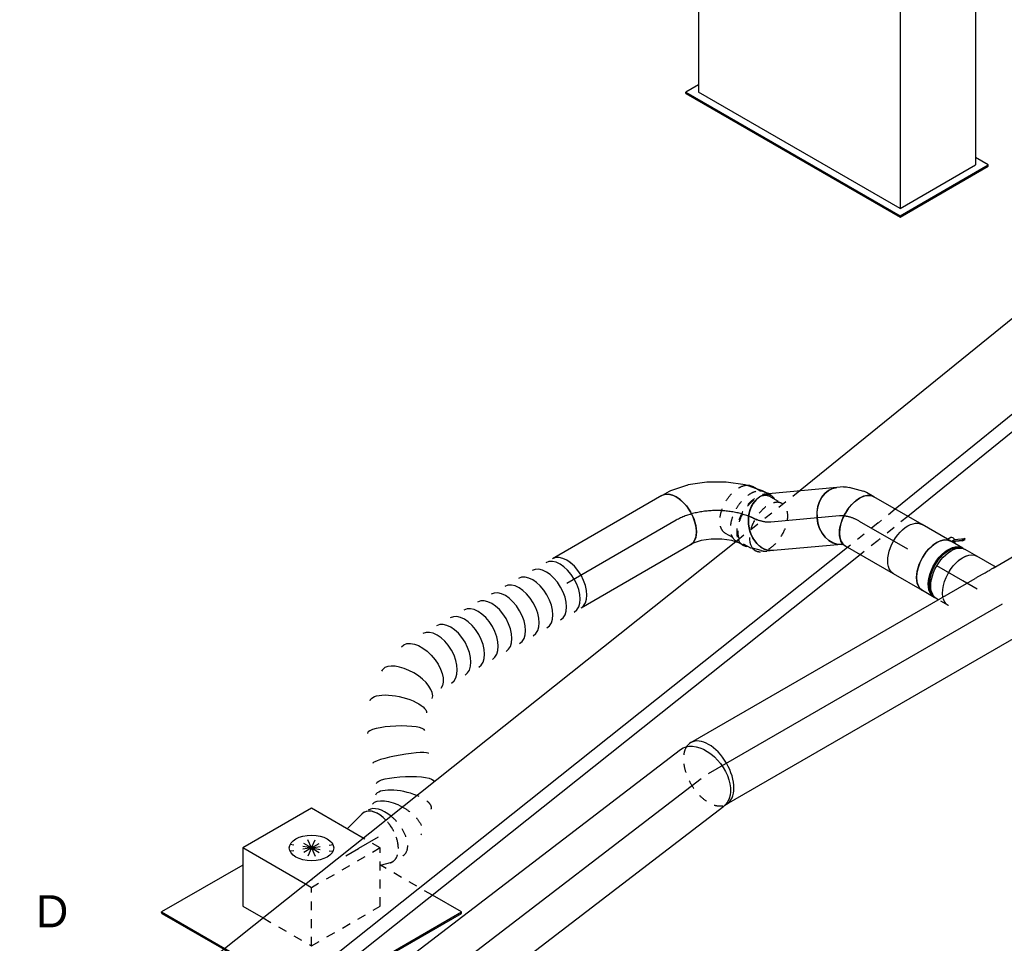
# Model space of a CAD drawing. Extents: x -329828 to 339781, y -55429 to 69176.
# Tile 69 of 140: x -34035 to -31270, y 41729 to 44320. Entities that reach past the tile are written whole.
import ezdxf
from ezdxf.enums import TextEntityAlignment as Align

# ---------------------------------------------------------------- set-up
doc = ezdxf.new("R2010")
doc.units = 0
doc.header["$LTSCALE"] = 50
doc.linetypes.add('CENTER2', pattern=[28.575, 19.05, -3.175, 3.175, -3.175])
doc.linetypes.add('STREEPJES', pattern=[0.1, 0.05, -0.05])
doc.layers.get('0').update_dxf_attribs({"linetype": 'CONTINUOUS'})
for name, color, linetype in [('EL6131--', 2, 'CONTINUOUS'), ('EM6131--', 1, 'CONTINUOUS'), ('lMcht retour bestaand_PR', 1, 'CONTINUOUS'), ('lucht retour bestaand', 8, 'CONTINUOUS'), ('lucht retour bestaand_HL', 1, 'CONTINUOUS'), ('WL570---_RETOUR', 112, 'CONTINUOUS'), ('WL570---_RETOUR_HL', 8, 'CONTINUOUS'), ('WL570---_RETOUR_RST', 2, 'CONTINUOUS'), ('WL570---_RETOUR_RST_HL', 1, 'CONTINUOUS'), ('WL570---_TOEVOER', 3, 'CONTINUOUS'), ('WL570---_TOEVOER_HL', 8, 'CONTINUOUS'), ('WM570---_RETOUR_PR', 1, 'CONTINUOUS'), ('WM570---_RETOUR_RST_PR', 1, 'CONTINUOUS'), ('WM570---_TOEVOER_PR', 1, 'CONTINUOUS')]:
    doc.layers.add(name, color=color, linetype=linetype)
doc.styles.add('BURO-018', font='ARIAL.TTF', dxfattribs={"height": 90})

# ---------------------------------------------------------------- blocks, each defined once
blk = doc.blocks.new('*U655')
at = {"color": 0, "ltscale": 10}
for p, q in [((102.1, 424.3, 9377.8), (-244.9, -176.8, 9377.8)), ((102.1, 424.3, 9377.8), (106.1, 424.3, 9377.8)), ((244.9, 176.8, 9377.8), (102.1, 424.3, 9377.8)), ((249, 176.8, 9377.8), (106.1, 424.3, 9377.8)), ((3037.4, 424.3, 9377.8), (3017, 388.9, 9377.8)), ((3041.4, 424.3, 9377.8), (3037.4, 424.3, 9377.8)), ((3180.3, 176.8, 9377.8), (3037.4, 424.3, 9377.8)), ((3184.3, 176.8, 9377.8), (3041.4, 424.3, 9377.8)), ((102.1, 388.9, 9377.8), (-224.5, -176.8, 9377.8)), ((224.5, 176.8, 9377.8), (102.1, 388.9, 9377.8)), ((126.6, 388.9, 9377.8), (1166.1, 388.9, 9377.8)), ((1400.7, 388.9, 9377.8), (1429.2, 388.9, 9377.8)), ((1486.9, 388.9, 9377.8), (3037.4, 388.9, 9377.8)), ((3159.8, 176.8, 9377.8), (3037.4, 388.9, 9377.8)), ((224.5, 176.8, 9377.8), (-102.1, -388.9, 9377.8)), ((-102.1, -424.3, 9377.8), (244.9, 176.8, 9377.8)), ((-98, -424.3, 9377.8), (249, 176.8, 9377.8)), ((244.9, 176.8, 9377.8), (249, 176.8, 9377.8)), ((249, 176.8, 9377.8), (1043.7, 176.8, 9377.8)), ((1278.3, 176.8, 9377.8), (1306.7, 176.8, 9377.8)), ((1364.4, 176.8, 9377.8), (3159.8, 176.8, 9377.8)), ((3159.8, 176.8, 9377.8), (2833.2, -388.9, 9377.8)), ((2833.2, -424.3, 9377.8), (3180.3, 176.8, 9377.8)), ((2837.3, -424.3, 9377.8), (3184.3, 176.8, 9377.8)), ((3184.3, 176.8, 9377.8), (3180.3, 176.8, 9377.8)), ((-244.9, -176.8, 9377.8), (-102.1, -424.3, 9377.8)), ((-224.5, -176.8, 9377.8), (-102.1, -388.9, 9377.8)), ((-77.6, -388.9, 9377.8), (717.1, -388.9, 9377.8)), ((951.7, -388.9, 9377.8), (980.1, -388.9, 9377.8)), ((1037.8, -388.9, 9377.8), (2833.2, -388.9, 9377.8)), ((2812.8, -388.9, 9377.8), (2833.2, -424.3, 9377.8)), ((-102.1, -424.3, 9377.8), (-98, -424.3, 9377.8)), ((2837.3, -424.3, 9377.8), (2833.2, -424.3, 9377.8))]:
    blk.add_line(p, q, dxfattribs=at)
at = {"color": 8, "linetype": 'STREEPJES', "ltscale": 10}
for p, q in [((1186.1, 388.9, 9377.8), (1380.7, 388.9, 9377.8)), ((1429.2, 388.9, 9377.8), (1486.9, 388.9, 9377.8)), ((1063.7, 176.8, 9377.8), (1258.3, 176.8, 9377.8)), ((1306.7, 176.8, 9377.8), (1364.4, 176.8, 9377.8)), ((737.1, -388.9, 9377.8), (931.7, -388.9, 9377.8)), ((980.1, -388.9, 9377.8), (1037.8, -388.9, 9377.8))]:
    blk.add_line(p, q, dxfattribs=at)
at = {"layer": 'WM570---_TOEVOER_PR', "color": 1, "style": 'BURO-018'}
blk.add_attdef('POSNR', text='', height=90, dxfattribs=at).set_placement((0, 0), align=Align.MIDDLE)
blk = doc.blocks.new('*U680')
at = {"color": 0, "linetype": 'STREEPJES', "ltscale": 10}
for p, q in [((-41.8, 123, 5198.3), (22.6, 123, 5198.3)), ((1934.9, 123, 5198.3), (1973.1, 123, 5198.3)), ((-72.3, 84.7, 5198.3), (37.7, 84.7, 5198.3)), ((44.3, -123, 5198.3), (267.2, -123, 5198.3))]:
    blk.add_line(p, q, dxfattribs=at)
at = {"color": 0, "ltscale": 10}
for p, q in [((22.6, 123, 5198.3), (1934.9, 123, 5198.3)), ((1973.1, 123, 5198.3), (2561.6, 123, 5198.3)), ((37.7, 84.7, 5198.3), (2531.1, 84.7, 5198.3)), ((41.8, -123, 5198.3), (44.3, -123, 5198.3)), ((267.2, -123, 5198.3), (2645.1, -123, 5198.3))]:
    blk.add_line(p, q, dxfattribs=at)
at = {"layer": 'EM6131--', "color": 1, "style": 'BURO-018'}
blk.add_attdef('POSNR', text='', height=90, dxfattribs=at).set_placement((0, 0), align=Align.MIDDLE)
blk = doc.blocks.new('*U681')
at = {"color": 0, "ltscale": 10}
for p, q in [((-41.5, 123.4, 6872.4), (113.6, 123.4, 6872.4)), ((638.5, 123.4, 6872.4), (1106.9, 123.4, 6872.4)), ((1197.8, 123.4, 6872.4), (1732, 123.4, 6872.4)), ((-72.4, 85.3, 6872.4), (128.1, 85.3, 6872.4)), ((607.6, 85.3, 6872.4), (1746.6, 85.3, 6872.4)), ((41.5, -123.4, 6872.4), (1921.3, -123.4, 6872.4))]:
    blk.add_line(p, q, dxfattribs=at)
at = {"color": 0, "linetype": 'STREEPJES', "ltscale": 10}
for p, q in [((113.6, 123.4, 6872.4), (638.5, 123.4, 6872.4)), ((1106.9, 123.4, 6872.4), (1197.8, 123.4, 6872.4)), ((1732, 123.4, 6872.4), (1838.3, 123.4, 6872.4)), ((128.1, 85.3, 6872.4), (607.6, 85.3, 6872.4)), ((1746.6, 85.3, 6872.4), (1807.4, 85.3, 6872.4))]:
    blk.add_line(p, q, dxfattribs=at)
at = {"layer": 'EM6131--', "color": 1, "style": 'BURO-018'}
blk.add_attdef('POSNR', text='', height=90, dxfattribs=at).set_placement((0, 0), align=Align.MIDDLE)
blk = doc.blocks.new('*U684')
at = {"color": 0, "ltscale": 10}
blk.add_line((694.4, 83.8, 4806.9), (694.8, 84.6, 4806.9), dxfattribs=at)
at = {"color": 8, "linetype": 'STREEPJES', "ltscale": 10}
for centre, major_axis, ratio, start_param, end_param in [((790.9, 351.7, 4806.9), (-14.4, 79.6), 0.551829, 0.099299, 1.89727), ((814.5, 351.7, 4806.9), (0, -80), 0.57735, 3.141593, 5.101816), ((790.9, 351.7, 4806.9), (-14.4, 79.6), 0.551829, 6.183886, 6.382484), ((814.5, 351.7, 4806.9), (0, -80), 0.57735, 2.982623, 3.141593), ((704.1, 301.7, 4806.9), (-59, 55.1), 0.357373, 0.051025, 1.150126), ((704.1, 301.7, 4806.9), (-59, 55.1), 0.357373, 6.23216, 6.334211)]:
    blk.add_ellipse(centre, major_axis=major_axis, ratio=ratio, start_param=start_param, end_param=end_param, dxfattribs=at)
at = {"color": 8, "linetype": 'STREEPJES', "ltscale": 10, "extrusion": (2.67592e-17, -1.54494e-17, -1)}
blk.add_ellipse((744.9, 334.6, 4806.9), major_axis=(40, -70.2), ratio=0.476656, start_param=1.529323, end_param=3.218581, dxfattribs=at)
at = {"color": 0, "ltscale": 10}
for centre, major_axis, ratio, start_param, end_param in [((704.1, 301.7, 4806.9), (-59, 55.1), 0.357373, 1.150126, 3.090567), ((790.9, 351.7, 4806.9), (-14.4, 79.6), 0.551829, 1.89727, 3.042294), ((814.5, 351.7, 4806.9), (0, -80), 0.57735, 5.101816, 6.283185), ((814.5, 351.7, 4806.9), (0, -80), 0.57735, 0, 0.158969), ((649.1, 192.5, 4806.9), (75.1, -27.5), 0.120419, 3.141593, 6.283185), ((623.1, 121.4, 4806.9), (71.5, -37.2), 0.204567, 3.168149, 6.256629), ((531, 21.9, 4806.9), (40, -70.2), 0.476656, 3.218581, 6.206197), ((0, 0, 4806.9), (0, -80), 0.57735, 3.141593, 6.283185), ((22.1, 0, 4806.9), (0, -80), 0.57735, 3.141593, 6.283185), ((66.4, 0, 4806.9), (0, -80), 0.57735, 3.141593, 6.283185), ((110.6, 0, 4806.9), (0, -80), 0.57735, 3.141593, 6.283185), ((154.9, 0, 4806.9), (0, -80), 0.57735, 3.141593, 6.283185), ((199.1, 0, 4806.9), (0, -80), 0.57735, 3.141593, 6.283185), ((243.3, 0, 4806.9), (0, -80), 0.57735, 3.141593, 6.283185), ((287.6, 0, 4806.9), (0, -80), 0.57735, 3.141593, 6.283185), ((331.8, 0, 4806.9), (0, -80), 0.57735, 3.141593, 6.283185), ((376.1, 0, 4806.9), (0, -80), 0.57735, 3.141593, 6.283185), ((420.3, 0, 4806.9), (0, -80), 0.57735, 3.141593, 6.283185), ((531, 21.9, 4806.9), (40, -70.2), 0.476656, 6.206197, 6.360174)]:
    blk.add_ellipse(centre, major_axis=major_axis, ratio=ratio, start_param=start_param, end_param=end_param, dxfattribs=at)
at = {"color": 0, "ltscale": 10, "extrusion": (2.67592e-17, -1.54494e-17, -1)}
for centre, major_axis, ratio, start_param, end_param in [((744.9, 334.6, 4806.9), (40, -70.2), 0.476656, 0.076988, 1.529323), ((672.5, 256.3, 4806.9), (71.5, -37.2), 0.204567, 0.026557, 3.168149), ((582.8, 63.6, 4806.9), (-59, 55.1), 0.357373, 3.090567, 6.23216), ((472.4, 0, 4806.9), (-14.4, 79.6), 0.551829, 3.042294, 6.183886)]:
    blk.add_ellipse(centre, major_axis=major_axis, ratio=ratio, start_param=start_param, end_param=end_param, dxfattribs=at)
at = {"layer": 'WM570---_RETOUR_PR', "color": 1, "style": 'BURO-018'}
blk.add_attdef('POSNR', text='', height=90, dxfattribs=at).set_placement((0, 0), align=Align.MIDDLE)
blk = doc.blocks.new('*U685')
at = {"color": 0, "ltscale": 10}
for p, q in [((0, 80, 5057.8), (354.8, 80, 5057.8)), ((0, -80, 5057.8), (354.8, -80, 5057.8))]:
    blk.add_line(p, q, dxfattribs=at)
at = {"color": 0, "ltscale": 10, "extrusion": (2.67592e-17, -1.54494e-17, -1)}
blk.add_ellipse((0, 0, 5057.8), major_axis=(0, -80), ratio=0.57735, start_param=0, end_param=3.141593, dxfattribs=at)
at = {"color": 0, "ltscale": 10}
blk.add_ellipse((354.8, 0, 5057.8), major_axis=(0, -80), ratio=0.57735, start_param=3.141593, end_param=6.283185, dxfattribs=at)
at = {"layer": 'WL570---_RETOUR_HL', "linetype": 'CENTER2'}
blk.add_line((0, 0, 5057.8), (354.8, 0, 5057.8), dxfattribs=at)
at = {"layer": 'WM570---_RETOUR_PR', "color": 1, "style": 'BURO-018'}
blk.add_attdef('POSNR', text='', height=90, dxfattribs=at).set_placement((0, 0), align=Align.MIDDLE)
blk = doc.blocks.new('*U686')
at = {"color": 8, "linetype": 'STREEPJES', "ltscale": 10}
blk.add_line((7.3, 79, 4276.5), (34.5, 71.5, 4276.5), dxfattribs=at)
at = {"color": 0, "ltscale": 10}
blk.add_line((7.3, -79, 4276.5), (63.7, -63.3, 4276.5), dxfattribs=at)
at = {"color": 8, "linetype": 'STREEPJES', "ltscale": 10}
blk.add_ellipse((0, 0, 4276.5), major_axis=(0, -80), ratio=0.57735, start_param=2.982623, end_param=5.101816, dxfattribs=at)
at = {"color": 0, "ltscale": 10}
blk.add_ellipse((0, 0, 4276.5), major_axis=(0, -80), ratio=0.57735, start_param=5.101816, end_param=6.442155, dxfattribs=at)
at = {"layer": 'WL570---_RETOUR_RST_HL', "linetype": 'CENTER2'}
for p in [(0, 0, 4276.5), (104.7, 0, 4276.5)]:
    blk.add_line(p, (63.8, 0, 4276.5), dxfattribs=at)
blk.add_circle((0, 0, 4276.5), 0.075, dxfattribs=at)
at = {"layer": 'WM570---_RETOUR_RST_PR', "color": 1, "style": 'BURO-018'}
blk.add_attdef('POSNR', text='', height=90, dxfattribs=at).set_placement((0, 0), align=Align.MIDDLE)
blk = doc.blocks.new('*U687')
at = {"color": 0, "ltscale": 10}
for p, q in [((-24.2, 127.6, 5150.2), (-8.5, 145.3, 5150.2)), ((-8.5, 145.3, 5150.2), (-4, 153.1, 5150.2)), ((-46.2, 109.9, 5150.2), (-24.2, 127.6, 5150.2)), ((-109.4, 82.5, 5150.2), (-98.4, 84.7, 5150.2)), ((-98.4, 84.7, 5150.2), (-72, 95, 5150.2)), ((-72, 95, 5150.2), (-46.2, 109.9, 5150.2)), ((-112.8, 73.8, 5150.2), (-115.5, 75.6, 5150.2)), ((123, 53, 5150.2), (134.6, 73.1, 5150.2)), ((87, 11.8, 5150.2), (120.6, 49.7, 5150.2)), ((44.5, -22.5, 5150.2), (86.1, 10.9, 5150.2)), ((87, 11.8, 5150.2), (86.1, 10.9, 5150.2)), ((-2.6, -49.7, 5150.2), (44.4, -22.6, 5150.2)), ((44.4, -22.6, 5150.2), (44.5, -22.5, 5150.2)), ((-52.5, -69.1, 5150.2), (-2.8, -49.8, 5150.2)), ((-2.8, -49.8, 5150.2), (-2.6, -49.7, 5150.2)), ((-117.5, -80, 5150.2), (-107.4, -80, 5150.2)), ((-103.4, -79.6, 5150.2), (-85.8, -76, 5150.2)), ((-55.2, -69.7, 5150.2), (-53.8, -69.4, 5150.2)), ((-52.5, -69.1, 5150.2), (-53.8, -69.4, 5150.2))]:
    blk.add_line(p, q, dxfattribs=at)
at = {"color": 8, "linetype": 'STREEPJES', "ltscale": 10}
for p, q in [((-130.6, 76, 5150.2), (-168.8, 76, 5150.2)), ((-130.6, 80, 5150.2), (-121.5, 80, 5150.2)), ((-121.5, 80, 5150.2), (-109.4, 82.5, 5150.2)), ((-130.6, -76, 5150.2), (-168.8, -76, 5150.2)), ((-130.6, -80, 5150.2), (-117.5, -80, 5150.2)), ((-85.8, -76, 5150.2), (-55.2, -69.7, 5150.2))]:
    blk.add_line(p, q, dxfattribs=at)
at = {"color": 0, "ltscale": 10}
for centre, major_axis, ratio, start_param, end_param in [((65.3, 113.1, 5150.2), (69.3, -40), 0.57735, 3.141593, 6.283185), ((-168.8, 0, 5150.2), (0, 76), 0.57735, 5.561546, 6.073921), ((56.7, 98.2, 5150.2), (65.1, -47), 0.497511, 6.232846, 6.333525), ((-113.4, 0, 5150.2), (8.1, -79.9), 0.497511, 6.232846, 6.333525)]:
    blk.add_ellipse(centre, major_axis=major_axis, ratio=ratio, start_param=start_param, end_param=end_param, dxfattribs=at)
at = {"color": 8, "linetype": 'STREEPJES', "ltscale": 10}
for centre, major_axis, start_param, end_param in [((-168.8, 0, 5150.2), (0, 76), 6.073921, 9.421636), ((-168.8, 0, 5150.2), (0, 76), 3.141593, 5.561546), ((-130.6, 0, 5150.2), (0, 80), 0, 0.31756), ((-130.6, 0, 5150.2), (0, 80), 5.9487, 6.283185), ((-130.6, 0, 5150.2), (0, 76), 3.141593, 6.283185), ((-130.6, 0, 5150.2), (0, 80), 3.141593, 5.886659), ((-130.6, 0, 5150.2), (0, 80), 2.824032, 3.141593)]:
    blk.add_ellipse(centre, major_axis=major_axis, ratio=0.57735, start_param=start_param, end_param=end_param, dxfattribs=at)
at = {"layer": 'WL570---_RETOUR_HL', "linetype": 'CENTER2'}
blk.add_ellipse((-65.3, 113.1, 5150.2), major_axis=(-138.6, -80), ratio=0.57735, start_param=0.785398, end_param=2.356194, dxfattribs=at)
at = {"layer": 'WM570---_RETOUR_PR', "color": 1, "style": 'BURO-018'}
blk.add_attdef('POSNR', text='', height=90, dxfattribs=at).set_placement((0, 0), align=Align.MIDDLE)
blk = doc.blocks.new('*U688')
at = {"color": 8, "linetype": 'STREEPJES', "ltscale": 10}
for p, q in [((-26.4, 80, 5047.1), (-7.3, 80, 5047.1)), ((8.4, 77.2, 5047.1), (47.8, 62.8, 5047.1)), ((55.6, 58.7, 5047.1), (74.7, 45.3, 5047.1)), ((84.2, 33.7, 5047.1), (103.6, 20.1, 5047.1)), ((-3.2, -90.6, 5047.1), (5.4, -96.7, 5047.1))]:
    blk.add_line(p, q, dxfattribs=at)
at = {"color": 0, "ltscale": 10}
for p, q in [((-27.6, -80, 5047.1), (-26.5, -80.4, 5047.1)), ((-26.5, -80.4, 5047.1), (-22.8, -81.8, 5047.1)), ((-22.8, -81.8, 5047.1), (-17.3, -85.6, 5047.1)), ((5.4, -96.7, 5047.1), (16.1, -104.2, 5047.1))]:
    blk.add_line(p, q, dxfattribs=at)
blk.add_ellipse((-26.4, 0, 5047.1), major_axis=(0, 80), ratio=0.788675, start_param=3.141593, end_param=6.283185, dxfattribs=at)
at = {"color": 8, "linetype": 'STREEPJES', "ltscale": 10}
blk.add_ellipse((-13.4, 0, 5047.1), major_axis=(-14.1, -79.3), ratio=0.750739, start_param=3.009293, end_param=3.273893, dxfattribs=at)
at = {"color": 8, "linetype": 'STREEPJES', "ltscale": 10, "extrusion": (6.02294e-17, 5.03527e-17, -1)}
for centre, major_axis, ratio, start_param, end_param in [((14.6, -10.2, 5047.1), (37.3, 71.2), 0.646887, 6.198226, 6.368145), ((28.7, -20.1, 5047.1), (46, 65.4), 0.57735, 0, 2.824032), ((59.9, -42.1, 5047.1), (43.7, 62.2), 0.57735, 0, 2.733117)]:
    blk.add_ellipse(centre, major_axis=major_axis, ratio=ratio, start_param=start_param, end_param=end_param, dxfattribs=at)
at = {"color": 0, "ltscale": 10, "extrusion": (6.02294e-17, 5.03527e-17, -1)}
for centre, major_axis, start_param in [((28.7, -20.1, 5047.1), (46, 65.4), 2.824032), ((59.9, -42.1, 5047.1), (43.7, 62.2), 2.733117)]:
    blk.add_ellipse(centre, major_axis=major_axis, ratio=0.57735, start_param=start_param, end_param=3.141593, dxfattribs=at)
at = {"layer": 'WL570---_RETOUR_HL', "linetype": 'CENTER2', "extrusion": (6.02294e-17, 5.03527e-17, -1)}
blk.add_ellipse((17, -150.3, 5047.1), major_axis=(67.4, -145.2), ratio=0.57735, start_param=3.403392, end_param=3.926991, dxfattribs=at)
at = {"layer": 'WM570---_RETOUR_PR', "color": 1, "style": 'BURO-018'}
blk.add_attdef('POSNR', text='', height=90, dxfattribs=at).set_placement((0, 0), align=Align.MIDDLE)
blk = doc.blocks.new('*U689')
at = {"color": 0, "ltscale": 10}
for p, q in [((1.2, 80, 4765.4), (193.2, 80, 4765.4)), ((0, -80, 4765.4), (193.2, -80, 4765.4))]:
    blk.add_line(p, q, dxfattribs=at)
blk.add_ellipse((0, 0, 4765.4), major_axis=(0, 80), ratio=0.788675, start_param=3.141593, end_param=6.263121, dxfattribs=at)
at = {"color": 0, "ltscale": 10, "extrusion": (-2.51763e-17, 3.01147e-17, -1)}
blk.add_ellipse((193.2, 0, 4765.4), major_axis=(0, 80), ratio=0.788675, start_param=0, end_param=3.141593, dxfattribs=at)
at = {"layer": 'WL570---_RETOUR_HL', "linetype": 'CENTER2'}
blk.add_line((0, 0, 4765.4), (193.2, 0, 4765.4), dxfattribs=at)
at = {"layer": 'WM570---_RETOUR_PR', "color": 1, "style": 'BURO-018'}
blk.add_attdef('POSNR', text='', height=90, dxfattribs=at).set_placement((0, 0), align=Align.MIDDLE)
blk = doc.blocks.new('*U690')
at = {"color": 0, "ltscale": 10}
for p, q in [((-35, 80, 4731.6), (-28.3, 80, 4731.6)), ((-28.3, 80, 4731.6), (-24.5, 81, 4731.6)), ((-24.5, 81, 4731.6), (-23.4, 81.3, 4731.6)), ((52, -61.2, 4731.6), (67.6, -50.3, 4731.6)), ((-35, -80, 4731.6), (-11.7, -80, 4731.6)), ((-3, -78.8, 4731.6), (37.6, -68, 4731.6))]:
    blk.add_line(p, q, dxfattribs=at)
at = {"color": 0, "ltscale": 10, "extrusion": (-6.83926e-17, -1.03585e-16, -1)}
for centre, major_axis, ratio, start_param, end_param in [((21.6, 15.2, 4731.6), (-46, 65.4), 0.788675, 0.020064, 3.141593), ((11, 7.7, 4731.6), (34.1, -73), 0.750739, 6.150885, 6.415485)]:
    blk.add_ellipse(centre, major_axis=major_axis, ratio=ratio, start_param=start_param, end_param=end_param, dxfattribs=at)
at = {"color": 0, "ltscale": 10}
for centre, major_axis, ratio, start_param, end_param in [((-35, 0, 4731.6), (0, 80), 0.57735, 3.141593, 6.283185), ((-17.8, 0, 4731.6), (10.5, -79.7), 0.646887, 6.198226, 6.368145)]:
    blk.add_ellipse(centre, major_axis=major_axis, ratio=ratio, start_param=start_param, end_param=end_param, dxfattribs=at)
at = {"layer": 'WL570---_RETOUR_HL', "linetype": 'CENTER2'}
blk.add_ellipse((-100.4, 113.2, 4731.6), major_axis=(138.7, -80.1), ratio=0.57735, start_param=5.497787, end_param=6.021386, dxfattribs=at)
at = {"layer": 'WM570---_RETOUR_PR', "color": 1, "style": 'BURO-018'}
blk.add_attdef('POSNR', text='', height=90, dxfattribs=at).set_placement((0, 0), align=Align.MIDDLE)
blk = doc.blocks.new('*U691')
at = {"color": 0, "ltscale": 10}
for p, q in [((0, 80, 4596.2), (156.4, 80, 4596.2)), ((0, -80, 4596.2), (156.4, -80, 4596.2))]:
    blk.add_line(p, q, dxfattribs=at)
at = {"color": 0, "ltscale": 10, "extrusion": (-8.22703e-17, -4.74988e-17, -1)}
blk.add_ellipse((156.4, 0, 4596.2), major_axis=(0, 80), ratio=0.57735, start_param=0, end_param=3.141593, dxfattribs=at)
at = {"layer": 'WL570---_RETOUR_HL', "linetype": 'CENTER2'}
blk.add_line((0, 0, 4596.2), (156.4, 0, 4596.2), dxfattribs=at)
at = {"layer": 'WM570---_RETOUR_PR', "color": 1, "style": 'BURO-018'}
blk.add_attdef('POSNR', text='', height=90, dxfattribs=at).set_placement((0, 0), align=Align.MIDDLE)
blk = doc.blocks.new('*U692')
at = {"color": 2, "ltscale": 10}
for p, q in [((-70.5, 76, 4563.2), (-78.6, 76, 4563.2)), ((-46.7, 80, 4563.2), (46.7, 80, 4563.2)), ((-70.5, -76, 4563.2), (-78.6, -76, 4563.2)), ((-74.4, -96.7, 4563.2), (-50.6, -80, 4563.2)), ((-48.9, -81.8, 4563.2), (-72.4, -98.4, 4563.2)), ((-48.4, -81.5, 4563.2), (-52.7, -89, 4563.2)), ((-50.2, -80, 4563.2), (-48.4, -81.5, 4563.2)), ((-48.4, -81.5, 4563.2), (-48.9, -81.8, 4563.2)), ((-46.7, -80, 4563.2), (-35.2, -80, 4563.2)), ((-35.2, -80, 4563.2), (-40.7, -89.6, 4563.2)), ((-35.2, -80, 4563.2), (46.7, -80, 4563.2)), ((-74.4, -96.7, 4563.2), (-78.8, -104.3, 4563.2)), ((-78.8, -104.3, 4563.2), (-76.8, -105.9, 4563.2)), ((-52.7, -89, 4563.2), (-76.8, -105.9, 4563.2)), ((-76.8, -105.9, 4563.2), (-72.4, -98.4, 4563.2)), ((-72.4, -98.4, 4563.2), (-74.4, -96.7, 4563.2))]:
    blk.add_line(p, q, dxfattribs=at)
for centre, major_axis, start_param, end_param in [((-84.9, 0, 4563.2), (0, 76), 3.34014, 6.084638), ((-46.7, 0, 4563.2), (0, 80), 3.141593, 6.283185)]:
    blk.add_ellipse(centre, major_axis=major_axis, ratio=0.57735, start_param=start_param, end_param=end_param, dxfattribs=at)
at = {"color": 2, "ltscale": 10, "extrusion": (-5.45148e-17, -1.27622e-16, -1)}
for centre, major_axis, start_param, end_param in [((46.7, 0, 4563.2), (0, 80), 0, 3.141593), ((-49, -84.9, 4563.2), (8.26, -4.77), 2.413666, 3.141593), ((-49, -84.9, 4563.2), (8.26, -4.77), 0, 1.692399)]:
    blk.add_ellipse(centre, major_axis=major_axis, ratio=0.57735, start_param=start_param, end_param=end_param, dxfattribs=at)
at = {"layer": 'WL570---_RETOUR', "color": 1, "style": 'BURO-018'}
blk.add_attdef('I', text='', height=90, dxfattribs=at).set_placement((0, 0), align=Align.MIDDLE)
at = {"layer": 'WM570---_RETOUR_PR', "color": 1, "style": 'BURO-018'}
blk.add_attdef('POSNR', text='', height=90, dxfattribs=at).set_placement((0, 0), align=Align.MIDDLE)
blk = doc.blocks.new('*U693')
at = {"color": 8, "linetype": 'STREEPJES', "ltscale": 10}
blk.add_line((-42.2, 80, 4500.3), (-9, 80, 4500.3), dxfattribs=at)
at = {"color": 0, "ltscale": 10}
for p, q in [((-9, 80, 4500.3), (-4.1, 80, 4500.3)), ((4.1, 80, 4500.3), (42.2, 80, 4500.3)), ((-42.2, -80, 4500.3), (-4.1, -80, 4500.3)), ((4.1, -80, 4500.3), (42.2, -80, 4500.3))]:
    blk.add_line(p, q, dxfattribs=at)
at = {"color": 8, "linetype": 'STREEPJES', "ltscale": 10, "extrusion": (-8.22703e-17, -4.74988e-17, -1)}
blk.add_ellipse((-42.2, 0, 4500.3), major_axis=(0, 80), ratio=0.57735, start_param=0, end_param=0.585588, dxfattribs=at)
at = {"color": 0, "ltscale": 10, "extrusion": (-8.22703e-17, -4.74988e-17, -1)}
for centre, major_axis, start_param, end_param in [((-42.2, 0, 4500.3), (0, 80), 0.585588, 3.141593), ((-4.1, 0, 4500.3), (0, 80), 0, 3.141593), ((4.1, 0, 4500.3), (0, 80), 0, 3.230096), ((4.1, 0, 4500.3), (0, 80), 6.194681, 6.280044), ((4.1, 0, 4500.3), (0, 76), 0.198548, 2.943045), ((42.2, 0, 4500.3), (0, 80), 0, 3.141593)]:
    blk.add_ellipse(centre, major_axis=major_axis, ratio=0.57735, start_param=start_param, end_param=end_param, dxfattribs=at)
at = {"layer": 'WL570---_RETOUR_HL', "linetype": 'CENTER2'}
blk.add_line((-42.2, 0, 4500.3), (42.2, 0, 4500.3), dxfattribs=at)
at = {"layer": 'WM570---_RETOUR_PR', "color": 1, "style": 'BURO-018'}
blk.add_attdef('POSNR', text='', height=90, dxfattribs=at).set_placement((0, 0), align=Align.MIDDLE)
blk = doc.blocks.new('*U694')
at = {"color": 0, "ltscale": 10}
for p, q in [((-12.4, -80, 4437.3), (-8.9, -80, 4437.3)), ((-8.9, -80, 4437.3), (46.8, -80, 4437.3))]:
    blk.add_line(p, q, dxfattribs=at)
at = {"color": 8, "linetype": 'STREEPJES', "ltscale": 10, "extrusion": (-9.51518e-17, -1.19035e-16, -1)}
blk.add_ellipse((46.8, 0, 4437.3), major_axis=(0, 80), ratio=0.57735, start_param=0, end_param=0.585588, dxfattribs=at)
at = {"color": 0, "ltscale": 10, "extrusion": (-9.51518e-17, -1.19035e-16, -1)}
blk.add_ellipse((46.8, 0, 4437.3), major_axis=(0, 80), ratio=0.57735, start_param=0.585588, end_param=3.141593, dxfattribs=at)
at = {"color": 0, "ltscale": 10}
blk.add_spline([(-8.9, -73.8, 4437.3), (-7.3, -70.5, 4437.3), (-5.3, -66.4, 4437.3), (-2.9, -61.8, 4437.3), (0, -56.6, 4437.3), (3.4, -50.8, 4437.3), (7.3, -44.6, 4437.3), (11.5, -37.9, 4437.3), (15.9, -30.9, 4437.3), (20.2, -23.5, 4437.3)], degree=3, dxfattribs=at)
at = {"layer": 'WL570---_RETOUR_HL', "linetype": 'CENTER2'}
blk.add_line((0, 0, 4437.3), (46.8, 0, 4437.3), dxfattribs=at)
at = {"layer": 'WM570---_RETOUR_PR', "color": 1, "style": 'BURO-018'}
blk.add_attdef('POSNR', text='', height=90, dxfattribs=at).set_placement((0, 0), align=Align.MIDDLE)
blk = doc.blocks.new('*U695')
at = {"color": 0, "ltscale": 10}
for p, q in [((0, 100, 3706.4), (921.5, 100, 3706.4)), ((979.6, 100, 3706.4), (2513.8, 100, 3706.4)), ((0, -100, 3706.4), (2306.3, -100, 3706.4)), ((2491, -100, 3706.4), (2513.8, -100, 3706.4))]:
    blk.add_line(p, q, dxfattribs=at)
at = {"color": 8, "linetype": 'STREEPJES', "ltscale": 10}
blk.add_line((2475.6, -100, 3706.4), (2491, -100, 3706.4), dxfattribs=at)
blk.add_ellipse((0, 0, 3706.4), major_axis=(0, 100), ratio=0.57735, start_param=0.280233, end_param=3.063229, dxfattribs=at)
at = {"color": 0, "ltscale": 10}
for start_param, end_param in [(0, 0.280233), (3.141593, 6.283185), (3.063229, 3.141593)]:
    blk.add_ellipse((0, 0, 3706.4), major_axis=(0, 100), ratio=0.57735, start_param=start_param, end_param=end_param, dxfattribs=at)
at = {"color": 0, "ltscale": 10, "extrusion": (-4.26297e-17, -1.03585e-16, -1)}
blk.add_ellipse((2513.8, 0, 3706.4), major_axis=(0, 100), ratio=0.57735, start_param=0, end_param=3.141593, dxfattribs=at)
at = {"layer": 'WL570---_RETOUR_HL', "linetype": 'CENTER2'}
blk.add_line((0, 0, 3706.4), (2513.8, 0, 3706.4), dxfattribs=at)
at = {"layer": 'WM570---_RETOUR_PR', "color": 1, "style": 'BURO-018'}
blk.add_attdef('POSNR', text='', height=90, dxfattribs=at).set_placement((0, 0), align=Align.MIDDLE)
blk = doc.blocks.new('*U889')
at = {"color": 0, "ltscale": 10}
for p, q in [((-122.3, 174.3, 4132.4), (-203.9, 32.9, 4132.4)), ((100.6, 174.3, 4132.4), (-122.3, 174.3, 4132.4)), ((-20.6, -1.7, 4132.4), (-122.3, 174.3, 4132.4)), ((184.5, 29, 4132.4), (100.6, 174.3, 4132.4)), ((-411.3, 129, 4132.4), (-409.3, 132.6, 4132.4)), ((-411.3, 129, 4132.4), (-310.8, -45.1, 4132.4)), ((-146.4, 132.6, 4132.4), (-409.3, 132.6, 4132.4)), ((-409.3, 132.6, 4132.4), (-307, -44.5, 4132.4)), ((-203.9, 32.9, 4132.4), (-171, -24.2, 4132.4)), ((319.5, -288.1, 4132.4), (272.4, -206.7, 4132.4)), ((-178.6, -274.1, 4132.4), (-172.6, -284.4, 4132.4)), ((-174.8, -273.5, 4132.4), (-168.8, -283.9, 4132.4)), ((-14.7, -288.1, 4132.4), (319.5, -288.1, 4132.4)), ((-0.3, -291.7, 4132.4), (317.4, -291.7, 4132.4)), ((317.4, -291.7, 4132.4), (319.5, -288.1, 4132.4))]:
    blk.add_line(p, q, dxfattribs=at)
at = {"color": 8, "linetype": 'STREEPJES', "ltscale": 10}
for p, q in [((44.9, 77.8, 4132.4), (-2.7, 116.1, 4132.4)), ((44.9, 77.8, 4132.4), (19.4, 122, 4132.4)), ((44.9, 77.8, 4132.4), (48.3, 116.1, 4132.4)), ((44.9, 77.8, 4132.4), (-12, 99.9, 4132.4)), ((44.9, 77.8, 4132.4), (76.3, 99.9, 4132.4)), ((44.9, 77.8, 4132.4), (-6.1, 77.8, 4132.4)), ((44.9, 77.8, 4132.4), (13.5, 55.7, 4132.4)), ((44.9, 77.8, 4132.4), (41.5, 39.5, 4132.4)), ((44.9, 77.8, 4132.4), (70.4, 33.6, 4132.4)), ((44.9, 77.8, 4132.4), (92.5, 39.5, 4132.4)), ((44.9, 77.8, 4132.4), (101.9, 55.7, 4132.4)), ((44.9, 77.8, 4132.4), (95.9, 77.8, 4132.4)), ((212.1, -18.7, 4132.4), (184.5, 29, 4132.4)), ((-171, -24.2, 4132.4), (-92.5, -160.2, 4132.4)), ((-92.5, -160.2, 4132.4), (-10.8, -18.7, 4132.4)), ((-10.8, -18.7, 4132.4), (-20.6, -1.7, 4132.4)), ((212.1, -18.7, 4132.4), (-10.8, -18.7, 4132.4)), ((130.4, -160.2, 4132.4), (212.1, -18.7, 4132.4)), ((-310.8, -45.1, 4132.4), (-178.6, -274.1, 4132.4)), ((-307, -44.5, 4132.4), (-174.8, -273.5, 4132.4)), ((272.4, -206.7, 4132.4), (188.3, -61, 4132.4)), ((-92.5, -160.2, 4132.4), (130.4, -160.2, 4132.4)), ((-172.6, -284.4, 4132.4), (-168.4, -291.7, 4132.4)), ((-168.8, -283.9, 4132.4), (-166.4, -288.1, 4132.4)), ((-166.4, -288.1, 4132.4), (-168.4, -291.7, 4132.4)), ((-168.4, -291.7, 4132.4), (-0.3, -291.7, 4132.4)), ((-166.4, -288.1, 4132.4), (-14.7, -288.1, 4132.4))]:
    blk.add_line(p, q, dxfattribs=at)
at = {"color": 0, "ltscale": 10}
blk.add_ellipse((44.9, 77.8, 4132.4), major_axis=(54.1, -31.2), ratio=0.57735, dxfattribs=at)
at = {"layer": 'WL570---_RETOUR_RST_HL', "linetype": 'CENTER2'}
blk.add_circle((0, 0, 4132.4), 0.075, dxfattribs=at)
at = {"layer": 'WL570---_RETOUR_RST', "color": 1, "style": 'BURO-018'}
for tag in ['MC', 'Q']:
    blk.add_attdef(tag, text='', height=90, dxfattribs=at).set_placement((0, 0), align=Align.MIDDLE)
at = {"layer": 'WM570---_RETOUR_RST_PR', "color": 1, "style": 'BURO-018'}
blk.add_attdef('POSNR', text='', height=90, dxfattribs=at).set_placement((0, 0), align=Align.MIDDLE)
blk = doc.blocks.new('*U1013')
at = {"color": 0, "ltscale": 10}
for p, q in [((-15.7, 214.3, 2675.3), (-11.9, 214.3, 2675.3)), ((132.2, -52.2, 2675.3), (-15.7, 214.3, 2675.3)), ((136, -52.2, 2675.3), (-11.9, 214.3, 2675.3)), ((20.4, 179, 2675.3), (7.6, 179, 2675.3)), ((269.6, 64.8, 2675.3), (20.4, 179, 2675.3)), ((20.4, 179, 2675.3), (225.1, 99.7, 2675.3)), ((269.6, 64.8, 2675.3), (147.1, -49.4, 2675.3)), ((147.1, -49.4, 2675.3), (284.9, -8, 2675.3)), ((8.1, -214.3, 2675.3), (132.2, -52.2, 2675.3)), ((11.9, -214.3, 2675.3), (136, -52.2, 2675.3)), ((132.2, -52.2, 2675.3), (136, -52.2, 2675.3)), ((147.1, -49.4, 2675.3), (134.4, -49.4, 2675.3)), ((147.1, -49.4, 2675.3), (262.2, -76.1, 2675.3)), ((262.2, -76.1, 2675.3), (47.9, -179, 2675.3)), ((47.9, -179, 2675.3), (214.7, -99.7, 2675.3)), ((223.7, -100, 2675.3), (219.9, -100, 2675.3)), ((38.9, -179, 2675.3), (47.9, -179, 2675.3)), ((8.1, -214.3, 2675.3), (11.9, -214.3, 2675.3))]:
    blk.add_line(p, q, dxfattribs=at)
for centre, start_param, end_param in [((219.9, 0, 2675.3), 3.141593, 6.203251), ((223.7, 0, 2675.3), 3.141593, 6.273981), ((219.9, 0, 2675.3), 3.042834, 3.138451)]:
    blk.add_ellipse(centre, major_axis=(0, 100), ratio=0.651832, start_param=start_param, end_param=end_param, dxfattribs=at)
at = {"color": 0, "ltscale": 10, "extrusion": (-8.37261e-17, -5.8235e-18, -1)}
for start_param, end_param in [(0, 0.814321), (0.824519, 1.01889), (2.122702, 2.495532), (2.521894, 3.154585)]:
    blk.add_ellipse((223.7, 0, 2675.3), major_axis=(0, 95), ratio=0.651832, start_param=start_param, end_param=end_param, dxfattribs=at)
at = {"layer": 'lMcht retour bestaand_PR', "color": 1, "style": 'BURO-018'}
blk.add_attdef('POSNR', text='', height=90, dxfattribs=at).set_placement((0, 0), align=Align.MIDDLE)
blk = doc.blocks.new('*U1014')
at = {"color": 0, "ltscale": 10}
for p, q in [((0.6, 100, 2867.6), (955.9, 100, 2867.6)), ((0, -100, 2867.6), (955.9, -100, 2867.6))]:
    blk.add_line(p, q, dxfattribs=at)
for start_param, end_param in [(3.141593, 6.273981), (3.000524, 3.112503)]:
    blk.add_ellipse((0, 0, 2867.6), major_axis=(0, 100), ratio=0.651832, start_param=start_param, end_param=end_param, dxfattribs=at)
at = {"color": 0, "ltscale": 10, "extrusion": (-8.37261e-17, -5.8235e-18, -1)}
blk.add_ellipse((955.9, 0, 2867.6), major_axis=(0, 100), ratio=0.651832, start_param=0, end_param=3.141593, dxfattribs=at)
at = {"layer": 'lucht retour bestaand_HL', "linetype": 'CENTER2'}
blk.add_line((0, 0, 2867.6), (955.9, 0, 2867.6), dxfattribs=at)
at = {"layer": 'lMcht retour bestaand_PR', "color": 1, "style": 'BURO-018'}
blk.add_attdef('POSNR', text='', height=90, dxfattribs=at).set_placement((0, 0), align=Align.MIDDLE)
blk = doc.blocks.new('*U1093')
at = {"color": 0, "ltscale": 10}
for p, q in [((2.9, 62.5, 6021.2), (2501.8, 62.5, 6021.2)), ((2.9, -62.5, 6021.2), (2501.8, -62.5, 6021.2))]:
    blk.add_line(p, q, dxfattribs=at)
blk.add_ellipse((0, 0, 6021.2), major_axis=(0, 62.5), ratio=0.57735, start_param=3.300501, end_param=6.124277, dxfattribs=at)
at = {"layer": 'WL570---_TOEVOER_HL', "linetype": 'CENTER2'}
blk.add_line((0, 0, 6021.2), (2501.8, 0, 6021.2), dxfattribs=at)
at = {"layer": 'WM570---_TOEVOER_PR', "color": 1, "style": 'BURO-018'}
blk.add_attdef('POSNR', text='', height=90, dxfattribs=at).set_placement((0, 0), align=Align.MIDDLE)

msp = doc.modelspace()

# ---------------------------------------------------------------- block references
at = {"layer": 'EL6131--'}
for name, p, rotation in [('*U681', (-30273.3, 44113.1, -6872.4), 219.0308948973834), ('*U680', (-31733.5, 42929.3, -5198.3), 218.5010872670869)]:
    msp.add_blockref(name, p, dxfattribs=dict(at, rotation=rotation))
at = {"layer": 'lucht retour bestaand', "rotation": 37.42883070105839}
for name, p in [('*U1014', (-32877.7, 41612, -2867.6)), ('*U1013', (-33055.3, 41476, -2675.3))]:
    msp.add_blockref(name, p, dxfattribs=at)
at = {"layer": 'WL570---_RETOUR'}
for name, p, rotation in [('*U695', (-32100.3, 42205.1, -3706.4), 30.00000000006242), ('*U687', (-32078.1, 42981, -5150.2), 149.9999999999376), ('*U690', (-31706.9, 42930, -4731.6), 149.9999999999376), ('*U688', (-31951.8, 42908.1, -5047.1), 185.1039093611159), ('*U685', (-32191.3, 42915.7, -5057.8), 210.0000000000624), ('*U689', (-31733.2, 42927.7, -4765.4), 185.1039093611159), ('*U691', (-31541.1, 42834.3, -4596.2), 149.9999999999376), ('*U692', (-31500.6, 42810.9, -4563.2), 149.9999999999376), ('*U693', (-31423.6, 42766.4, -4500.3), 149.9999999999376), ('*U684', (-32498.5, 42738.3, -4806.9), 210.0000000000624), ('*U694', (-31346.5, 42721.9, -4437.3), 149.9999999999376)]:
    msp.add_blockref(name, p, dxfattribs=dict(at, rotation=rotation))
at = {"layer": 'WL570---_RETOUR_RST'}
ref = msp.add_blockref('*U889', (-33215.2, 41906.2, -4132.4), dxfattribs=dict(at, rotation=30.00000000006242))
ref.add_attrib('Q', '156', dxfattribs={"color": 1, "height": 90, "style": 'BURO-018'}).set_placement((-33655.4, 41319.3), align=Align.MIDDLE)
ref.add_attrib('MC', 'D', dxfattribs={"color": 1, "height": 90, "style": 'BURO-018'}).set_placement((-33943.5, 41818.4), align=Align.MIDDLE)
at = {"layer": 'WL570---_RETOUR_RST', "rotation": 210.0000000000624}
msp.add_blockref('*U686', (-33028, 42026.5, -4276.5), dxfattribs=at)
at = {"layer": 'WL570---_TOEVOER'}
for name, p, rotation in [('*U655', (-31739.8, 46950.2, -9377.8), 270), ('*U1093', (-35609.3, 43658.2, -6021.2), 30.00000000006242)]:
    msp.add_blockref(name, p, dxfattribs=dict(at, rotation=rotation))

doc.saveas('drawing.dxf')
